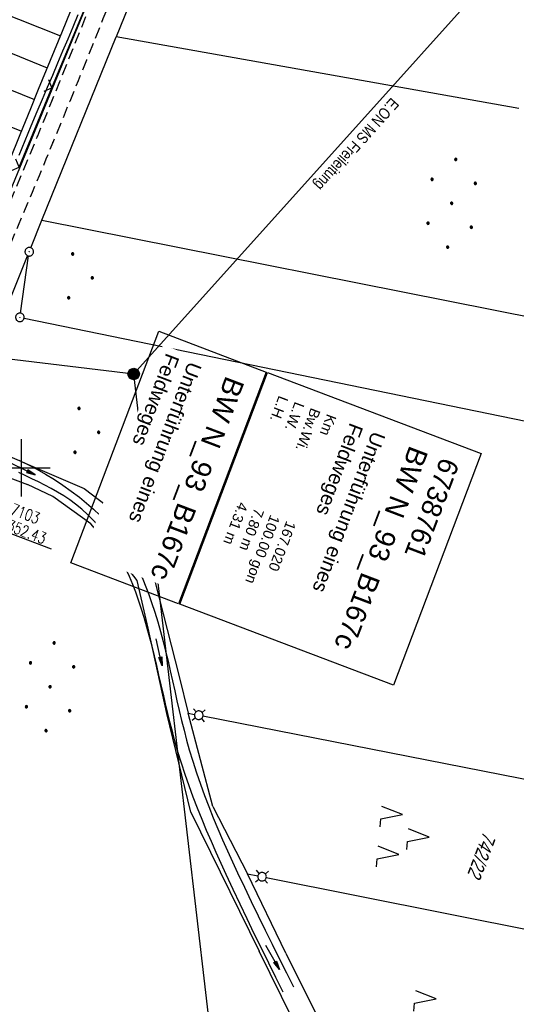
# Model space of a CAD drawing. Extents: x 508892 to 509489, y 458506 to 459473.
# Tile 36 of 62: x 509200 to 509287, y 458906 to 459078. Entities that reach past the tile are written whole.
import ezdxf

# ---------------------------------------------------------------- set-up
doc = ezdxf.new("R2010")
doc.units = 0
doc.header["$LTSCALE"] = 10
doc.header["$MEASUREMENT"] = 0
for name, pattern in [('AUSGEZOGEN', [0]), ('LT00', [0]), ('LT11', [0.3, 0.2, -0.1])]:
    doc.linetypes.add(name, pattern=pattern)
doc.layers.get('0').update_dxf_attribs({"linetype": 'LT00'})
for name, color, linetype in [('--EK_BW_TEXT_B', 20, 'LT00'), ('--EK_FBR', 1, 'LT00'), ('--EK_Schacht-Text', 5, 'LT00'), ('--EL_DFK_AB_L', 21, 'LT00'), ('--EL_DFK_AB_P', 7, 'LT00'), ('BW_TEXT_B', 20, 'AUSGEZOGEN'), ('DFK_AB_L', 21, 'LT00'), ('DFK_AB_P', 7, 'LT00'), ('DFK_FLUR_NR', 250, 'LT00'), ('DFK_GZPKT', 250, 'LT00'), ('DFK_KATASTER', 250, 'LT00'), ('DFK_NUTZUNG', 250, 'LT00'), ('PFEIL', 140, 'AUSGEZOGEN'), ('STROM_FREILTG', 80, 'STROMFREILEITUNG'), ('STROM_TEXT', 80, 'Continuous'), ('V111_BOSCHUNG', 250, 'LT00'), ('V111_FELDWEG', 250, 'LT11'), ('V111_GRABEN', 250, 'LT00'), ('V111_RASTER', 250, 'LT00'), ('V111_ZAUN', 40, 'LT00')]:
    doc.layers.add(name, color=color, linetype=linetype)
doc.styles.add('Beschrift', font='ARIAL.TTF')
doc.styles.add('schachtbeschriftung', font='romans.shx', dxfattribs={"width": 0.75, "height": 2})
doc.styles.get("Standard").update_dxf_attribs({"font": 'ARIAL.TTF'})
doc.styles.add('Strom', font='txt-alt.shx')
doc.styles.add('Versorgungsltg', font='ARIAL.TTF', dxfattribs={"width": 0.8, "height": 2})
doc.linetypes.add('STROMFREILEITUNG', pattern='A,12.7,-5.5,["xx",Strom,S=2.5,R=0,X=-2.6,Y=-0.85],-4.35', length=22.55)

# ---------------------------------------------------------------- blocks, each defined once
blk = doc.blocks.new('SYMB7030')
at = {"color": 0, "linetype": 'ByBlock'}
for p, q in [((-0.353695, 0.353695), (-0.697, 0.697)), ((0.353695, 0.353695), (0.697, 0.697)), ((-0.353695, -0.353695), (-0.697, -0.697)), ((0.353695, -0.353695), (0.697, -0.697))]:
    blk.add_line(p, q, dxfattribs=at)
for points in [[(-0.031408, 0.499213), (-0.093728, 0.49134), (-0.15457, 0.475719), (-0.212975, 0.452595), (-0.268021, 0.422333), (-0.31884, 0.385411), (-0.36463, 0.342411), (-0.40467, 0.29401), (-0.438329, 0.240973), (-0.465074, 0.184136), (-0.484486, 0.124395), (-0.496256, 0.062692), (-0.5002, 0)], [(-0.5002, 0), (-0.496256, -0.062692), (-0.484486, -0.124395), (-0.465074, -0.184136), (-0.438329, -0.240973), (-0.404671, -0.29401), (-0.36463, -0.342411), (-0.31884, -0.385411), (-0.268021, -0.422333), (-0.212975, -0.452595), (-0.15457, -0.475719), (-0.093728, -0.49134), (-0.031408, -0.499213), (0.031408, -0.499213), (0.093728, -0.49134), (0.15457, -0.475719), (0.212975, -0.452595), (0.268021, -0.422333), (0.31884, -0.385411), (0.36463, -0.342411), (0.404671, -0.29401), (0.438329, -0.240973), (0.465075, -0.184136), (0.484486, -0.124395), (0.496256, -0.062692), (0.500201, 0)], [(0.5002, 0), (0.496256, 0.062692), (0.484485, 0.124395), (0.465074, 0.184136), (0.438329, 0.240973), (0.40467, 0.29401), (0.36463, 0.34241), (0.31884, 0.385411), (0.268021, 0.422333), (0.212975, 0.452595), (0.15457, 0.475719), (0.093728, 0.49134), (0.031408, 0.499213), (-0.031408, 0.499213)]]:
    blk.add_lwpolyline(points, dxfattribs=at)
blk = doc.blocks.new('SYMB0003')
at = {"color": 0, "linetype": 'ByBlock'}
for p, q in [((-0.015712, 0), (0.010166, 0.012015)), ((0, -0.021257), (-0.015712, 0)), ((0.010166, 0.012015), (0, -0.021257))]:
    blk.add_line(p, q, dxfattribs=at)
for points in [[(-0.031395, 0.499013), (-0.093691, 0.491144), (-0.154509, 0.475528), (-0.21289, 0.452414), (-0.267913, 0.422164), (-0.318712, 0.385257), (-0.364484, 0.342274), (-0.404509, 0.293893), (-0.438154, 0.240877), (-0.464888, 0.184062), (-0.484292, 0.124345), (-0.496058, 0.062667), (-0.5, 0)], [(-0.5, 0), (-0.496058, -0.062667), (-0.484292, -0.124345), (-0.464888, -0.184062), (-0.438154, -0.240877), (-0.404509, -0.293893), (-0.364485, -0.342274), (-0.318712, -0.385257), (-0.267914, -0.422164), (-0.21289, -0.452414), (-0.154509, -0.475529), (-0.093691, -0.491144), (-0.031395, -0.499014), (0.031395, -0.499014)], [(0.5, 0), (0.496057, 0.062667), (0.484292, 0.124345), (0.464888, 0.184062), (0.438153, 0.240877), (0.404509, 0.293893), (0.364484, 0.342274), (0.318712, 0.385257), (0.267913, 0.422164), (0.21289, 0.452414), (0.154509, 0.475528), (0.093691, 0.491144), (0.031395, 0.499013), (-0.031395, 0.499013)], [(0.031395, -0.499014), (0.093691, -0.491144), (0.154509, -0.475529), (0.21289, -0.452414), (0.267914, -0.422164), (0.318712, -0.385257), (0.364485, -0.342274), (0.404509, -0.293893), (0.438154, -0.240877), (0.464889, -0.184062), (0.484292, -0.124345), (0.496058, -0.062667), (0.5, 0)]]:
    blk.add_lwpolyline(points, dxfattribs=at)
blk = doc.blocks.new('Ackerland7')
at = {"layer": 'DFK_NUTZUNG', "color": 0, "linetype": 'ByBlock'}
for p, q in [((-4, 3.93), (-4, 3.67)), ((-3.95, 3.63), (-3.95, 3.97)), ((-3.9, 3.99), (-3.9, 3.61)), ((-3.85, 3.6), (-3.85, 4)), ((-3.8, 3.99), (-3.8, 3.61)), ((-3.75, 3.63), (-3.75, 3.97)), ((-3.7, 3.93), (-3.7, 3.67)), ((-3.65, 3.8), (-3.65, 3.8)), ((3.7, 3.93), (3.7, 3.67)), ((3.75, 3.63), (3.75, 3.97)), ((3.8, 3.99), (3.8, 3.61)), ((3.85, 3.6), (3.85, 4)), ((3.9, 3.99), (3.9, 3.61)), ((3.95, 3.63), (3.95, 3.97)), ((4, 3.93), (4, 3.67)), ((4.05, 3.8), (4.05, 3.8)), ((-7.85, 0.13), (-7.85, -0.13)), ((-7.8, -0.17), (-7.8, 0.17)), ((-7.75, 0.19), (-7.75, -0.19)), ((-7.7, -0.2), (-7.7, 0.2)), ((-7.65, 0.19), (-7.65, -0.19)), ((-7.6, -0.17), (-7.6, 0.17)), ((-7.55, 0.13), (-7.55, -0.13)), ((-7.5, 0), (-7.5, 0)), ((-0.15, 0.13), (-0.15, -0.13)), ((-0.1, -0.17), (-0.1, 0.17)), ((-0.05, 0.19), (-0.05, -0.19)), ((0, -0.2), (0, 0.2)), ((0.05, 0.19), (0.05, -0.19)), ((0.1, -0.17), (0.1, 0.17)), ((0.15, 0.13), (0.15, -0.13)), ((0.2, 0), (0.2, 0)), ((7.55, 0.13), (7.55, -0.13)), ((7.6, -0.17), (7.6, 0.17)), ((7.65, 0.19), (7.65, -0.19)), ((7.7, -0.2), (7.7, 0.2)), ((7.75, 0.19), (7.75, -0.19)), ((7.8, -0.17), (7.8, 0.17)), ((7.85, 0.13), (7.85, -0.13)), ((7.9, 0), (7.9, 0)), ((-4, -3.67), (-4, -3.93)), ((-3.95, -3.97), (-3.95, -3.63)), ((-3.9, -3.61), (-3.9, -3.99)), ((-3.85, -4), (-3.85, -3.6)), ((-3.8, -3.61), (-3.8, -3.99)), ((-3.75, -3.97), (-3.75, -3.63)), ((-3.7, -3.67), (-3.7, -3.93)), ((-3.65, -3.8), (-3.65, -3.8)), ((3.7, -3.67), (3.7, -3.93)), ((3.75, -3.97), (3.75, -3.63)), ((3.8, -3.61), (3.8, -3.99)), ((3.85, -4), (3.85, -3.6)), ((3.9, -3.61), (3.9, -3.99)), ((3.95, -3.97), (3.95, -3.63)), ((4, -3.67), (4, -3.93)), ((4.05, -3.8), (4.05, -3.8))]:
    blk.add_line(p, q, dxfattribs=at)
for points in [[(-3.65, 3.8), (-3.67, 3.89), (-3.73, 3.96), (-3.81, 3.99), (-3.89, 3.99), (-3.97, 3.96), (-4.03, 3.89), (-4.05, 3.8), (-4.03, 3.71), (-3.97, 3.64), (-3.89, 3.6), (-3.81, 3.6), (-3.73, 3.64), (-3.67, 3.71), (-3.65, 3.8)], [(4.05, 3.8), (4.03, 3.89), (3.97, 3.96), (3.89, 3.99), (3.81, 3.99), (3.73, 3.96), (3.67, 3.89), (3.65, 3.8), (3.67, 3.71), (3.73, 3.64), (3.81, 3.61), (3.89, 3.61), (3.97, 3.64), (4.03, 3.71), (4.05, 3.8)], [(-7.5, 0), (-7.52, 0.09), (-7.58, 0.16), (-7.66, 0.19), (-7.74, 0.19), (-7.82, 0.16), (-7.88, 0.09), (-7.9, 0)], [(0.2, 0), (0.18, 0.09), (0.12, 0.16), (0.04, 0.19), (-0.04, 0.19), (-0.12, 0.16), (-0.18, 0.09), (-0.2, 0)], [(-0.2, 0), (-0.18, -0.09), (-0.12, -0.16), (-0.04, -0.19), (0.04, -0.19), (0.12, -0.16), (0.18, -0.09), (0.2, 0)], [(7.9, 0), (7.88, 0.09), (7.82, 0.16), (7.74, 0.19), (7.66, 0.19), (7.58, 0.16), (7.52, 0.09), (7.5, 0)], [(7.5, 0), (7.52, -0.09), (7.58, -0.16), (7.66, -0.19), (7.74, -0.19), (7.82, -0.16), (7.88, -0.09), (7.9, 0)], [(-7.9, 0), (-7.88, -0.09), (-7.82, -0.16), (-7.74, -0.19), (-7.66, -0.19), (-7.58, -0.16), (-7.52, -0.09), (-7.5, 0)], [(-3.65, -3.8), (-3.67, -3.71), (-3.73, -3.64), (-3.81, -3.61), (-3.89, -3.61), (-3.97, -3.64), (-4.03, -3.71), (-4.05, -3.8), (-4.03, -3.89), (-3.97, -3.96), (-3.89, -3.99), (-3.81, -3.99), (-3.73, -3.96), (-3.67, -3.89), (-3.65, -3.8)], [(4.05, -3.8), (4.03, -3.71), (3.97, -3.64), (3.89, -3.61), (3.81, -3.61), (3.73, -3.64), (3.67, -3.71), (3.65, -3.8), (3.67, -3.89), (3.73, -3.96), (3.81, -3.99), (3.89, -3.99), (3.97, -3.96), (4.03, -3.89), (4.05, -3.8)]]:
    blk.add_lwpolyline(points, dxfattribs=at)
blk = doc.blocks.new('Ackerland3')
at = {"layer": 'DFK_NUTZUNG', "color": 0, "linetype": 'ByBlock'}
for p, q in [((-0.15, 2.66), (-0.15, 2.4)), ((-0.1, 2.36), (-0.1, 2.7)), ((-0.05, 2.72), (-0.05, 2.34)), ((0, 2.33), (0, 2.73)), ((0.05, 2.72), (0.05, 2.34)), ((0.1, 2.36), (0.1, 2.7)), ((0.15, 2.66), (0.15, 2.4)), ((0.2, 2.53), (0.2, 2.53)), ((-4, -1.14), (-4, -1.4)), ((-3.95, -1.44), (-3.95, -1.1)), ((-3.9, -1.07), (-3.9, -1.46)), ((-3.85, -1.46), (-3.85, -1.07)), ((-3.8, -1.07), (-3.8, -1.46)), ((-3.75, -1.44), (-3.75, -1.1)), ((-3.7, -1.14), (-3.7, -1.4)), ((-3.65, -1.27), (-3.65, -1.26)), ((3.7, -1.14), (3.7, -1.4)), ((3.75, -1.44), (3.75, -1.1)), ((3.8, -1.07), (3.8, -1.46)), ((3.85, -1.46), (3.85, -1.07)), ((3.9, -1.07), (3.9, -1.46)), ((3.95, -1.44), (3.95, -1.1)), ((4, -1.14), (4, -1.4)), ((4.05, -1.27), (4.05, -1.26))]:
    blk.add_line(p, q, dxfattribs=at)
for points in [[(0.2, 2.53), (0.18, 2.62), (0.12, 2.69), (0.04, 2.73), (-0.04, 2.73), (-0.12, 2.69), (-0.18, 2.62), (-0.2, 2.53), (-0.18, 2.45), (-0.12, 2.38), (-0.04, 2.34), (0.04, 2.34), (0.12, 2.38), (0.18, 2.45), (0.2, 2.53)], [(-3.65, -1.27), (-3.67, -1.18), (-3.73, -1.11), (-3.81, -1.07), (-3.89, -1.07), (-3.97, -1.11), (-4.03, -1.18), (-4.05, -1.27)], [(-4.05, -1.27), (-4.03, -1.35), (-3.97, -1.42), (-3.89, -1.46), (-3.81, -1.46), (-3.73, -1.42), (-3.67, -1.35), (-3.65, -1.27)], [(4.05, -1.27), (4.03, -1.18), (3.97, -1.11), (3.89, -1.07), (3.81, -1.07), (3.73, -1.11), (3.67, -1.18), (3.65, -1.27)], [(3.65, -1.27), (3.67, -1.35), (3.73, -1.42), (3.81, -1.46), (3.89, -1.46), (3.97, -1.42), (4.03, -1.35), (4.05, -1.27)]]:
    blk.add_lwpolyline(points, dxfattribs=at)
blk = doc.blocks.new('SYMB7221')
at = {"color": 0, "linetype": 'ByBlock'}
for p, q in [((0, 0.435), (-0.11, 0.065)), ((0.11, 0.065), (0, 0.435)), ((0.25, 0.065), (0.11, 0.065)), ((-0.35, -0.065), (-0.46, -0.435)), ((0.35, -0.065), (0.24, -0.435))]:
    blk.add_line(p, q, dxfattribs=at)
for points in [[(-0.1, -0.435), (-0.24, -0.435), (-0.35, -0.065)], [(0.6, -0.435), (0.46, -0.435), (0.35, -0.065)]]:
    blk.add_lwpolyline(points, dxfattribs=at)
blk = doc.blocks.new('Pfreil3')
at = {"layer": 'PFEIL'}
blk.add_hatch(color=256, dxfattribs=at).paths.add_polyline_path([(-1.55, 0.27), (-1.55, -0.27), (0, 0)])
for p, q in [((-1.55, 0), (-4.83, 0)), ((-1.55, -0.27), (-1.55, 0.27)), ((-1.55, 0.27), (0, 0)), ((0, 0), (-1.55, -0.27))]:
    blk.add_line(p, q, dxfattribs=at)
blk = doc.blocks.new('SYMB0011')
at = {"color": 0, "linetype": 'ByBlock'}
for p, q in [((0.5, 0), (-0.5, 0)), ((0, 0.5), (0, -0.5))]:
    blk.add_line(p, q, dxfattribs=at)
blk = doc.blocks.new('SYMB0024')
at = {"color": 0, "linetype": 'ByBlock'}
for p, q in [((-0.5, 0.5), (0, 0)), ((0, 0), (0.5, 0.5))]:
    blk.add_line(p, q, dxfattribs=at)

msp = doc.modelspace()

# ---------------------------------------------------------------- hatches: boundary and pattern name
at = {"layer": 'STROM_TEXT'}
h = msp.add_hatch(color=256, dxfattribs=at)
edge = h.paths.add_edge_path()
edge.add_arc((509219.61, 459016.4), 1, 0, 360)

# ---------------------------------------------------------------- linework, layer by layer
at = {"layer": '--EK_FBR', "linetype": 'LT11', "flags": 128}
for points in [[(509289.63, 459266.62), (509289.85, 459266.07), (509290, 459265.49), (509290.07, 459264.91), (509290.07, 459264.31), (509289.99, 459263.73), (509289.83, 459263.15), (509289.08, 459261.01), (509288.29, 459258.89), (509287.48, 459256.77), (509286.64, 459254.66), (509285.77, 459252.56), (509284.88, 459250.47), (509283.98, 459248.39), (509283.06, 459246.32), (509282.12, 459244.25), (509280.97, 459241.74), (509279.8, 459239.25), (509278.63, 459236.75), (509277.45, 459234.26), (509276.27, 459231.77), (509275.08, 459229.28), (509273.9, 459226.79), (509271.39, 459221.46), (509268.9, 459216.11), (509266.44, 459210.75), (509264.01, 459205.38), (509262.85, 459202.79), (509261.69, 459200.2), (509260.54, 459197.61), (509259.38, 459195.02), (509258.23, 459192.43), (509257.56, 459190.93), (509256.89, 459189.42), (509256.23, 459187.92), (509255.58, 459186.4), (509254.95, 459184.88), (509254.42, 459183.55), (509253.9, 459182.21), (509253.38, 459180.86), (509252.87, 459179.52), (509252.37, 459178.17), (509251.85, 459176.82), (509251.33, 459175.48), (509250.57, 459173.61), (509249.8, 459171.75), (509249, 459169.89), (509248.19, 459168.04), (509247.37, 459166.19), (509246.55, 459164.35), (509245.73, 459162.5), (509244.91, 459160.66), (509244.1, 459158.81), (509243.15, 459156.62), (509242.23, 459154.43), (509241.31, 459152.23), (509240.4, 459150.03), (509239.49, 459147.83), (509238.59, 459145.62), (509236.52, 459140.58), (509234.44, 459135.55), (509232.37, 459130.51), (509230.29, 459125.47), (509228.21, 459120.44), (509226.13, 459115.4), (509224.05, 459110.37), (509221.97, 459105.33), (509219.91, 459100.29), (509217.59, 459094.63), (509215.29, 459088.98), (509213, 459083.31), (509211.72, 459080.14), (509210.45, 459076.98), (509209.18, 459073.81), (509207.9, 459070.64), (509206.63, 459067.47), (509205.34, 459064.31), (509204.06, 459061.14), (509202.76, 459057.98), (509201.42, 459054.74), (509200.07, 459051.49), (509198.72, 459048.25), (509197.36, 459045.01), (509196.01, 459041.77), (509194.65, 459038.53), (509193.3, 459035.29), (509191.95, 459032.04), (509190.64, 459028.85), (509189.33, 459025.66), (509188.02, 459022.46), (509186.72, 459019.26), (509185.42, 459016.06), (509184.22, 459012.8), (509182.93, 459009.57), (509181.56, 459006.37), (509180.11, 459003.21), (509179.63, 459002.56), (509179.15, 459001.93), (509178.65, 459001.31), (509178.13, 459000.71), (509177.57, 459000.14), (509176.98, 458999.62), (509176.54, 458999.28), (509176.08, 458998.98), (509175.59, 458998.72), (509175.09, 458998.52)], [(509295.72, 459263.5), (509295.16, 459262.92), (509294.67, 459262.29), (509294.23, 459261.61), (509293.87, 459260.89), (509292.4, 459257.91), (509290.92, 459254.93), (509289.45, 459251.94), (509287.99, 459248.96), (509286.53, 459245.97), (509285.08, 459242.98), (509283.69, 459240.08), (509282.31, 459237.18), (509280.94, 459234.29), (509279.57, 459231.38), (509278.2, 459228.48), (509276.82, 459225.58), (509275.39, 459222.59), (509273.97, 459219.6), (509272.53, 459216.62), (509271.1, 459213.63), (509269.67, 459210.64), (509268.23, 459207.65), (509266.81, 459204.66), (509265.92, 459202.8), (509265.04, 459200.93), (509264.17, 459199.06), (509263.3, 459197.19), (509262.45, 459195.31), (509261.62, 459193.42), (509260.8, 459191.53), (509260.03, 459189.7), (509259.28, 459187.87), (509258.55, 459186.03), (509257.82, 459184.19), (509257.06, 459182.23), (509256.3, 459180.27), (509255.54, 459178.3), (509254.78, 459176.34), (509254.01, 459174.39), (509253.02, 459171.93), (509252.01, 459169.47), (509250.98, 459167.02), (509249.94, 459164.58), (509248.89, 459162.14), (509247.83, 459159.71), (509246.76, 459157.28), (509245.65, 459154.79), (509244.55, 459152.31), (509243.44, 459149.82), (509242.34, 459147.34), (509241.25, 459144.85), (509239.6, 459141.07), (509237.98, 459137.28), (509236.37, 459133.48), (509234.78, 459129.68), (509233.2, 459125.87), (509231.64, 459122.05), (509230.09, 459118.23), (509228.54, 459114.4), (509227.01, 459110.58), (509225.48, 459106.75), (509223.95, 459102.92), (509222.42, 459099.08), (509220.74, 459094.84), (509219.05, 459090.59), (509217.36, 459086.35), (509215.67, 459082.11), (509214.23, 459078.49), (509212.79, 459074.88), (509211.34, 459071.27), (509209.88, 459067.66), (509208.42, 459064.06), (509206.95, 459060.46), (509205.47, 459056.86), (509204.26, 459053.96), (509203.05, 459051.05), (509201.83, 459048.15), (509200.61, 459045.26), (509199.39, 459042.36), (509198.17, 459039.46), (509196.96, 459036.56), (509195.75, 459033.65), (509194.55, 459030.74), (509193.23, 459027.53), (509191.92, 459024.3), (509190.62, 459021.08), (509189.32, 459017.85), (509188.02, 459014.62), (509183.42, 459002.15), (509183.31, 459001.14), (509183.21, 459000.14), (509183.12, 458999.13), (509183.06, 458998.12), (509183.03, 458997.11), (509183.04, 458996.11), (509183.1, 458994.94), (509183.23, 458993.77), (509183.41, 458992.6), (509183.64, 458991.45), (509183.93, 458990.31), (509184.26, 458989.18), (509184.59, 458988.18), (509184.95, 458987.19), (509185.34, 458986.21), (509185.73, 458985.24), (509186.14, 458984.26), (509186.55, 458983.29), (509186.95, 458982.31), (509187.39, 458981.21), (509187.81, 458980.09), (509188.21, 458978.97), (509188.58, 458977.84), (509188.91, 458976.7), (509189.2, 458975.55), (509189.44, 458974.39), (509189.63, 458973.22), (509189.78, 458971.8), (509189.85, 458970.37), (509189.84, 458968.94), (509189.75, 458967.51), (509189.59, 458966.08), (509189.35, 458964.66), (509189.03, 458963.26), (509188.64, 458961.88), (509188.14, 458960.39), (509187.55, 458958.93), (509186.89, 458957.51), (509186.17, 458956.12), (509185.38, 458954.76), (509184.53, 458953.44), (509183.64, 458952.16), (509182.69, 458950.9), (509181.73, 458949.71), (509180.73, 458948.54), (509179.7, 458947.4), (509178.64, 458946.29), (509177.57, 458945.19), (509176.47, 458944.11), (509175.37, 458943.04), (509174.25, 458941.98), (509173.13, 458940.92), (509172, 458939.86), (509170.71, 458938.63), (509169.42, 458937.38), (509168.14, 458936.13), (509166.88, 458934.86), (509165.63, 458933.57), (509164.42, 458932.27), (509163.23, 458930.94), (509162.07, 458929.58), (509160.95, 458928.2), (509159.87, 458926.79), (509158.78, 458925.27), (509157.73, 458923.71), (509156.73, 458922.13), (509155.77, 458920.52), (509154.84, 458918.88), (509153.95, 458917.22), (509153.09, 458915.55), (509152.26, 458913.86), (509151.45, 458912.16), (509150.39, 458909.83), (509149.36, 458907.48), (509148.37, 458905.12), (509147.41, 458902.74), (509146.49, 458900.36), (509145.59, 458897.97), (509144.71, 458895.56), (509143.86, 458893.15), (509143, 458890.67), (509142.16, 458888.17), (509141.34, 458885.68), (509140.53, 458883.18), (509139.72, 458880.67), (509138.92, 458878.17), (509138.13, 458875.66), (509137.34, 458873.15), (509136.54, 458870.64), (509135.76, 458868.18), (509134.97, 458865.72), (509134.18, 458863.26), (509133.4, 458860.8), (509132.61, 458858.34), (509131.84, 458855.88), (509131.07, 458853.42), (509130.32, 458850.95), (509129.58, 458848.48), (509128.83, 458845.91), (509128.09, 458843.35), (509127.37, 458840.78), (509126.66, 458838.21), (509125.95, 458835.63), (509125.24, 458833.06), (509124.54, 458830.48), (509123.83, 458827.91), (509123.12, 458825.34), (509122.4, 458822.77), (509121.66, 458820.2), (509120.92, 458817.64), (509120.17, 458815.09), (509119.41, 458812.54), (509118.65, 458810), (509117.89, 458807.45), (509117.12, 458804.9), (509116.36, 458802.35), (509115.61, 458799.8), (509114.87, 458797.25), (509114.03, 458794.32), (509113.21, 458791.38), (509112.4, 458788.44), (509111.59, 458785.49), (509110.8, 458782.55), (509110.01, 458779.6), (509109.21, 458776.65), (509108.42, 458773.7), (509107.52, 458770.38), (509106.61, 458767.05), (509105.71, 458763.72), (509104.8, 458760.39), (509103.89, 458757.07), (509103, 458753.74), (509102.1, 458750.41), (509101.22, 458747.07), (509100.35, 458743.74), (509099.4, 458740.06), (509098.47, 458736.38), (509097.54, 458732.69), (509096.63, 458729), (509095.73, 458725.31), (509094.83, 458721.62), (509093.11, 458714.46), (509091.4, 458707.3), (509089.7, 458700.14), (509088.03, 458692.97), (509087.31, 458689.87), (509086.6, 458686.77), (509085.9, 458683.66), (509085.21, 458680.56), (509084.52, 458677.45), (509083.86, 458674.34), (509083.21, 458671.22), (509082.57, 458668.1), (509081.96, 458664.97), (509081.36, 458661.84), (509080.78, 458658.7), (509080.2, 458655.56), (509079.64, 458652.42), (509079.09, 458649.27), (509078.54, 458646.13), (509077.31, 458639.07), (509076.48, 458634.27), (509075.45, 458628.34), (509074.42, 458622.4), (509073.4, 458616.47), (509072.38, 458610.54), (509071.35, 458604.61), (509070.32, 458598.68), (509069.29, 458592.75), (509068.9, 458590.49), (509068.51, 458588.23), (509068.12, 458585.98), (509067.74, 458583.72), (509067.38, 458581.46), (509067.02, 458579.2), (509066.69, 458576.93), (509066.37, 458574.67), (509066.11, 458572.7), (509065.86, 458570.74), (509065.63, 458568.77), (509065.4, 458566.8), (509065.18, 458564.84), (509064.95, 458562.87), (509064.71, 458560.79), (509064.46, 458558.71), (509064.2, 458556.64), (509063.91, 458554.42), (509063.6, 458552.2), (509063.28, 458549.98), (509062.96, 458547.76), (509062.63, 458545.55), (509062.31, 458543.33), (509062.3, 458543.31)]]:
    msp.add_lwpolyline(points, dxfattribs=at)
at = {"layer": '--EK_Schacht-Text', "flags": 128}
msp.add_lwpolyline([(509188.22, 458997.58), (509194.36, 458989.91), (509205.19, 458985.82)], dxfattribs=at)
at = {"layer": '--EL_DFK_AB_L'}
for p, q in [((509181.47, 459008.26), (509255.59, 459188.12)), ((509196.82, 459026.59), (509201.06, 459037.07)), ((509199.81, 459027.04), (509201.23, 459037.03))]:
    msp.add_line(p, q, dxfattribs=at)
at = {"layer": 'DFK_AB_L'}
for p, q in [((509181.47, 459008.26), (509255.59, 459188.12)), ((509196.82, 459026.59), (509201.06, 459037.07)), ((509199.81, 459027.04), (509201.23, 459037.03))]:
    msp.add_line(p, q, dxfattribs=at)
at = {"layer": 'DFK_KATASTER'}
for p, q in [((509229.27, 459106.85), (509216.53, 459075.33)), ((509203.57, 459043.29), (509216.53, 459075.33)), ((509286.99, 459062.81), (509216.53, 459075.33)), ((509201.62, 459038.46), (509203.57, 459043.29)), ((509203.57, 459043.29), (509353.3, 459013.6)), ((509200.43, 459026.15), (509346.69, 458996.17)), ((509199.91, 459001.1), (509197.01, 459002.34)), ((509187.49, 459002.21), (509201.05, 458997.06)), ((509199.91, 459001.1), (509210.92, 458996.35)), ((509205.44, 458994.96), (509201.05, 458997.06)), ((509210.92, 458996.35), (509218.55, 458990.6)), ((509212.14, 458990.17), (509205.44, 458994.96)), ((509218.55, 458990.6), (509223.38, 458979.94)), ((509218.07, 458983.07), (509212.14, 458990.17)), ((509220.24, 458980.31), (509218.07, 458983.07)), ((509222.12, 458971.95), (509220.24, 458980.31)), ((509223.38, 458979.94), (509227.59, 458963.51)), ((509225.4, 458957.05), (509222.12, 458971.95)), ((509227.59, 458963.51), (509229.12, 458957.09)), ((509229.61, 458939.77), (509225.4, 458957.05)), ((509229.12, 458957.09), (509230.25, 458956.88)), ((509233.43, 458940.78), (509229.12, 458957.09)), ((509231.73, 458956.6), (509324.77, 458938.36)), ((509233.43, 458940.78), (509239.51, 458929.01)), ((509229.61, 458939.77), (509241.53, 458915.5)), ((509246.23, 458915.16), (509239.51, 458929.01)), ((509239.51, 458929.01), (509241.32, 458928.65)), ((509242.8, 458928.35), (509315.49, 458913.88)), ((509247.37, 458903.67), (509241.53, 458915.5)), ((509246.23, 458915.16), (509252.88, 458901.82))]:
    msp.add_line(p, q, dxfattribs=at)
at = {"layer": 'STROM_FREILTG', "ltscale": 0.05, "flags": 128}
for points in [[(509219.61, 459016.4), (509319.76, 459127.7), (509383.53, 459199.91), (509430.12, 459216.24)], [(509054.61, 459035.35), (509099.55, 459030.88), (509219.61, 459016.4)], [(509250.03, 458741.19), (509238.5, 458854.19), (509219.61, 459016.4)]]:
    msp.add_lwpolyline(points, dxfattribs=at)
at = {"layer": 'STROM_TEXT'}
msp.add_circle((509219.61, 459016.4), 1, dxfattribs=at)
at = {"layer": 'V111_BOSCHUNG'}
for p, q in [((509194.31, 459080.49), (509206.78, 459075.51)), ((509192.09, 459074.93), (509204.5, 459069.94)), ((509189.84, 459069.37), (509202.24, 459064.39)), ((509187.59, 459063.81), (509199.98, 459058.83))]:
    msp.add_line(p, q, dxfattribs=at)
at = {"layer": 'V111_FELDWEG', "flags": 128}
for points in [[(509289.63, 459266.62), (509289.85, 459266.07), (509290, 459265.49), (509290.07, 459264.91), (509290.07, 459264.31), (509289.99, 459263.73), (509289.83, 459263.15), (509289.08, 459261.01), (509288.29, 459258.89), (509287.48, 459256.77), (509286.64, 459254.66), (509285.77, 459252.56), (509284.88, 459250.47), (509283.98, 459248.39), (509283.06, 459246.32), (509282.12, 459244.25), (509280.97, 459241.74), (509279.8, 459239.25), (509278.63, 459236.75), (509277.45, 459234.26), (509276.27, 459231.77), (509275.08, 459229.28), (509273.9, 459226.79), (509271.39, 459221.46), (509268.9, 459216.11), (509266.44, 459210.75), (509264.01, 459205.38), (509262.85, 459202.79), (509261.69, 459200.2), (509260.54, 459197.61), (509259.38, 459195.02), (509258.23, 459192.43), (509257.56, 459190.93), (509256.89, 459189.42), (509256.23, 459187.92), (509255.58, 459186.4), (509254.95, 459184.88), (509254.42, 459183.55), (509253.9, 459182.21), (509253.38, 459180.86), (509252.87, 459179.52), (509252.37, 459178.17), (509251.85, 459176.82), (509251.33, 459175.48), (509250.57, 459173.61), (509249.8, 459171.75), (509249, 459169.89), (509248.19, 459168.04), (509247.37, 459166.19), (509246.55, 459164.35), (509245.73, 459162.5), (509244.91, 459160.66), (509244.1, 459158.81), (509243.15, 459156.62), (509242.23, 459154.43), (509241.31, 459152.23), (509240.4, 459150.03), (509239.49, 459147.83), (509238.59, 459145.62), (509236.52, 459140.58), (509234.44, 459135.55), (509232.37, 459130.51), (509230.29, 459125.47), (509228.21, 459120.44), (509226.13, 459115.4), (509224.05, 459110.37), (509221.97, 459105.33), (509219.91, 459100.29), (509217.59, 459094.63), (509215.29, 459088.98), (509213, 459083.31), (509211.72, 459080.14), (509210.45, 459076.98), (509209.18, 459073.81), (509207.9, 459070.64), (509206.63, 459067.47), (509205.34, 459064.31), (509204.06, 459061.14), (509202.76, 459057.98), (509201.42, 459054.74), (509200.07, 459051.49), (509198.72, 459048.25), (509197.36, 459045.01), (509196.01, 459041.77), (509194.65, 459038.53), (509193.3, 459035.29), (509191.95, 459032.04), (509190.64, 459028.85), (509189.33, 459025.66), (509188.02, 459022.46), (509186.72, 459019.26), (509185.42, 459016.06), (509184.22, 459012.8), (509182.93, 459009.57), (509181.56, 459006.37), (509180.11, 459003.21), (509179.63, 459002.56), (509179.15, 459001.93), (509178.65, 459001.31), (509178.13, 459000.71), (509177.57, 459000.14), (509176.98, 458999.62), (509176.54, 458999.28), (509176.08, 458998.98), (509175.59, 458998.72), (509175.09, 458998.52)], [(509295.72, 459263.5), (509295.16, 459262.92), (509294.67, 459262.29), (509294.23, 459261.61), (509293.87, 459260.89), (509292.4, 459257.91), (509290.92, 459254.93), (509289.45, 459251.94), (509287.99, 459248.96), (509286.53, 459245.97), (509285.08, 459242.98), (509283.69, 459240.08), (509282.31, 459237.18), (509280.94, 459234.29), (509279.57, 459231.38), (509278.2, 459228.48), (509276.82, 459225.58), (509275.39, 459222.59), (509273.97, 459219.6), (509272.53, 459216.62), (509271.1, 459213.63), (509269.67, 459210.64), (509268.23, 459207.65), (509266.81, 459204.66), (509265.92, 459202.8), (509265.04, 459200.93), (509264.17, 459199.06), (509263.3, 459197.19), (509262.45, 459195.31), (509261.62, 459193.42), (509260.8, 459191.53), (509260.03, 459189.7), (509259.28, 459187.87), (509258.55, 459186.03), (509257.82, 459184.19), (509257.06, 459182.23), (509256.3, 459180.27), (509255.54, 459178.3), (509254.78, 459176.34), (509254.01, 459174.39), (509253.02, 459171.93), (509252.01, 459169.47), (509250.98, 459167.02), (509249.94, 459164.58), (509248.89, 459162.14), (509247.83, 459159.71), (509246.76, 459157.28), (509245.65, 459154.79), (509244.55, 459152.31), (509243.44, 459149.82), (509242.34, 459147.34), (509241.25, 459144.85), (509239.6, 459141.07), (509237.98, 459137.28), (509236.37, 459133.48), (509234.78, 459129.68), (509233.2, 459125.87), (509231.64, 459122.05), (509230.09, 459118.23), (509228.54, 459114.4), (509227.01, 459110.58), (509225.48, 459106.75), (509223.95, 459102.92), (509222.42, 459099.08), (509220.74, 459094.84), (509219.05, 459090.59), (509217.36, 459086.35), (509215.67, 459082.11), (509214.23, 459078.49), (509212.79, 459074.88), (509211.34, 459071.27), (509209.88, 459067.66), (509208.42, 459064.06), (509206.95, 459060.46), (509205.47, 459056.86), (509204.26, 459053.96), (509203.05, 459051.05), (509201.83, 459048.15), (509200.61, 459045.26), (509199.39, 459042.36), (509198.17, 459039.46), (509196.96, 459036.56), (509195.75, 459033.65), (509194.55, 459030.74), (509193.23, 459027.53), (509191.92, 459024.3), (509190.62, 459021.08), (509189.32, 459017.85), (509188.02, 459014.62), (509183.42, 459002.15), (509183.31, 459001.14), (509183.21, 459000.14), (509183.12, 458999.13), (509183.06, 458998.12), (509183.03, 458997.11), (509183.04, 458996.11), (509183.1, 458994.94), (509183.23, 458993.77), (509183.41, 458992.6), (509183.64, 458991.45), (509183.93, 458990.31), (509184.26, 458989.18), (509184.59, 458988.18), (509184.95, 458987.19), (509185.34, 458986.21), (509185.73, 458985.24), (509186.14, 458984.26), (509186.55, 458983.29), (509186.95, 458982.31), (509187.39, 458981.21), (509187.81, 458980.09), (509188.21, 458978.97), (509188.58, 458977.84), (509188.91, 458976.7), (509189.2, 458975.55), (509189.44, 458974.39), (509189.63, 458973.22), (509189.78, 458971.8), (509189.85, 458970.37), (509189.84, 458968.94), (509189.75, 458967.51), (509189.59, 458966.08), (509189.35, 458964.66), (509189.03, 458963.26), (509188.64, 458961.88), (509188.14, 458960.39), (509187.55, 458958.93), (509186.89, 458957.51), (509186.17, 458956.12), (509185.38, 458954.76), (509184.53, 458953.44), (509183.64, 458952.16), (509182.69, 458950.9), (509181.73, 458949.71), (509180.73, 458948.54), (509179.7, 458947.4), (509178.64, 458946.29), (509177.57, 458945.19), (509176.47, 458944.11), (509175.37, 458943.04), (509174.25, 458941.98), (509173.13, 458940.92), (509172, 458939.86), (509170.71, 458938.63), (509169.42, 458937.38), (509168.14, 458936.13), (509166.88, 458934.86), (509165.63, 458933.57), (509164.42, 458932.27), (509163.23, 458930.94), (509162.07, 458929.58), (509160.95, 458928.2), (509159.87, 458926.79), (509158.78, 458925.27), (509157.73, 458923.71), (509156.73, 458922.13), (509155.77, 458920.52), (509154.84, 458918.88), (509153.95, 458917.22), (509153.09, 458915.55), (509152.26, 458913.86), (509151.45, 458912.16), (509150.39, 458909.83), (509149.36, 458907.48), (509148.37, 458905.12), (509147.41, 458902.74), (509146.49, 458900.36), (509145.59, 458897.97), (509144.71, 458895.56), (509143.86, 458893.15), (509143, 458890.67), (509142.16, 458888.17), (509141.34, 458885.68), (509140.53, 458883.18), (509139.72, 458880.67), (509138.92, 458878.17), (509138.13, 458875.66), (509137.34, 458873.15), (509136.54, 458870.64), (509135.76, 458868.18), (509134.97, 458865.72), (509134.18, 458863.26), (509133.4, 458860.8), (509132.61, 458858.34), (509131.84, 458855.88), (509131.07, 458853.42), (509130.32, 458850.95), (509129.58, 458848.48), (509128.83, 458845.91), (509128.09, 458843.35), (509127.37, 458840.78), (509126.66, 458838.21), (509125.95, 458835.63), (509125.24, 458833.06), (509124.54, 458830.48), (509123.83, 458827.91), (509123.12, 458825.34), (509122.4, 458822.77), (509121.66, 458820.2), (509120.92, 458817.64), (509120.17, 458815.09), (509119.41, 458812.54), (509118.65, 458810), (509117.89, 458807.45), (509117.12, 458804.9), (509116.36, 458802.35), (509115.61, 458799.8), (509114.87, 458797.25), (509114.03, 458794.32), (509113.21, 458791.38), (509112.4, 458788.44), (509111.59, 458785.49), (509110.8, 458782.55), (509110.01, 458779.6), (509109.21, 458776.65), (509108.42, 458773.7), (509107.52, 458770.38), (509106.61, 458767.05), (509105.71, 458763.72), (509104.8, 458760.39), (509103.89, 458757.07), (509103, 458753.74), (509102.1, 458750.41), (509101.22, 458747.07), (509100.35, 458743.74), (509099.4, 458740.06), (509098.47, 458736.38), (509097.54, 458732.69), (509096.63, 458729), (509095.73, 458725.31), (509094.83, 458721.62), (509093.11, 458714.46), (509091.4, 458707.3), (509089.7, 458700.14), (509088.03, 458692.97), (509087.31, 458689.87), (509086.6, 458686.77), (509085.9, 458683.66), (509085.21, 458680.56), (509084.52, 458677.45), (509083.86, 458674.34), (509083.21, 458671.22), (509082.57, 458668.1), (509081.96, 458664.97), (509081.36, 458661.84), (509080.78, 458658.7), (509080.2, 458655.56), (509079.64, 458652.42), (509079.09, 458649.27), (509078.54, 458646.13), (509077.5, 458640.2), (509076.48, 458634.27), (509075.45, 458628.34), (509074.42, 458622.4), (509073.4, 458616.47), (509072.38, 458610.54), (509071.35, 458604.61), (509070.32, 458598.68), (509069.29, 458592.75), (509068.9, 458590.49), (509068.51, 458588.23), (509068.12, 458585.98), (509067.74, 458583.72), (509067.38, 458581.46), (509067.02, 458579.2), (509066.69, 458576.93), (509066.37, 458574.67), (509066.11, 458572.7), (509065.86, 458570.74), (509065.63, 458568.77), (509065.4, 458566.8), (509065.18, 458564.84), (509064.95, 458562.87), (509064.71, 458560.79), (509064.46, 458558.71), (509064.2, 458556.64), (509063.91, 458554.42), (509063.6, 458552.2), (509063.28, 458549.98), (509062.96, 458547.76), (509062.63, 458545.55), (509062.31, 458543.33), (509062.3, 458543.31)]]:
    msp.add_lwpolyline(points, dxfattribs=at)
at = {"layer": 'V111_GRABEN'}
for points in [[(509197.92, 459053.76), (509199.76, 459058.29), (509201.6, 459062.82), (509202.98, 459066.21), (509204.36, 459069.6), (509205.74, 459072.98), (509207.13, 459076.36), (509208.53, 459079.75)], [(509199.58, 459054.63), (509200.63, 459057.2), (509201.68, 459059.76), (509202.75, 459062.32), (509203.64, 459064.44), (509204.54, 459066.55), (509205.44, 459068.67), (509206.34, 459070.78), (509207.24, 459072.89), (509208.14, 459075.01), (509209.03, 459077.12), (509209.91, 459079.25)], [(509199.49, 459001.31), (509201.08, 459000.55), (509202.66, 458999.74), (509204.21, 458998.86), (509205.74, 458997.94), (509207.24, 458996.96), (509208.7, 458995.92), (509210.13, 458994.84), (509211.36, 458993.83), (509212.55, 458992.78), (509213.69, 458991.69), (509214.79, 458990.55), (509215.84, 458989.37), (509216.82, 458988.15), (509217.75, 458986.88), (509218.54, 458985.67), (509219.27, 458984.43), (509219.96, 458983.16), (509220.6, 458981.86), (509221.19, 458980.53), (509221.75, 458979.19), (509222.27, 458977.83), (509222.75, 458976.46), (509223.31, 458974.77), (509223.83, 458973.07), (509224.31, 458971.36), (509224.77, 458969.64), (509225.2, 458967.92), (509225.61, 458966.2), (509226.01, 458964.47), (509226.4, 458962.74), (509226.79, 458961.01), (509227.18, 458959.28), (509227.57, 458957.55), (509227.98, 458955.82), (509228.41, 458954.11), (509228.85, 458952.39), (509229.33, 458950.69), (509229.93, 458948.68), (509230.58, 458946.68), (509231.27, 458944.7), (509231.99, 458942.72), (509232.74, 458940.76), (509233.53, 458938.81), (509234.34, 458936.86), (509235.17, 458934.93), (509236.03, 458933), (509236.9, 458931.08), (509237.78, 458929.17), (509238.97, 458926.65), (509240.17, 458924.15), (509241.38, 458921.65), (509242.6, 458919.16), (509243.83, 458916.68), (509245.07, 458914.2), (509246.32, 458911.72), (509247.56, 458909.25)], [(509245.75, 458908.29), (509244.48, 458910.85), (509243.22, 458913.41), (509241.95, 458915.98), (509240.7, 458918.54), (509239.45, 458921.12), (509238.21, 458923.7), (509236.99, 458926.29), (509235.78, 458928.88), (509234.91, 458930.79), (509234.04, 458932.71), (509233.19, 458934.64), (509232.37, 458936.57), (509231.56, 458938.51), (509230.78, 458940.46), (509230.02, 458942.42), (509229.3, 458944.39), (509228.61, 458946.36), (509227.96, 458948.36), (509227.35, 458950.36), (509226.87, 458952.02), (509226.43, 458953.68), (509226, 458955.35), (509225.59, 458957.03), (509225.19, 458958.71), (509224.8, 458960.39), (509224.42, 458962.07), (509224.03, 458963.76), (509223.64, 458965.44), (509223.24, 458967.12), (509222.82, 458968.8), (509222.39, 458970.47), (509221.93, 458972.14), (509221.45, 458973.8), (509220.93, 458975.45), (509220.46, 458976.85), (509219.96, 458978.24), (509219.43, 458979.61), (509218.86, 458980.97), (509218.25, 458982.31), (509217.59, 458983.63), (509216.88, 458984.92), (509216.12, 458986.19), (509215.33, 458987.39), (509214.48, 458988.55), (509213.57, 458989.67), (509212.62, 458990.74), (509211.61, 458991.77), (509210.56, 458992.74), (509209.45, 458993.64), (509208.43, 458994.39), (509207.38, 458995.09), (509206.3, 458995.75), (509205.2, 458996.37), (509204.08, 458996.97), (509202.95, 458997.54), (509201.8, 458998.09), (509200.65, 458998.63), (509199.51, 458999.16)]]:
    msp.add_lwpolyline(points, dxfattribs=at)
at = {"layer": 'V111_RASTER'}
for p, q in [((509200, 458995), (509200, 459005)), ((509195, 459000), (509205, 459000))]:
    msp.add_line(p, q, dxfattribs=at)
at = {"layer": 'V111_ZAUN'}
for p, q in [((509205.31, 459066.43), (509211.05, 459080.29)), ((509199.58, 459052.57), (509205.31, 459066.43))]:
    msp.add_line(p, q, dxfattribs=at)

# ---------------------------------------------------------------- block references
at = {"layer": '--EL_DFK_AB_P', "xscale": 1.500000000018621, "yscale": 1.5, "zscale": 1.5, "rotation": 264.7377099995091}
for p in [(509201.34, 459037.77), (509199.7, 459026.3)]:
    msp.add_blockref('SYMB0003', p, dxfattribs=at)
at = {"layer": 'DFK_AB_P', "xscale": 1.500000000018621, "yscale": 1.5, "zscale": 1.5, "rotation": 264.7377099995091}
for p in [(509201.34, 459037.77), (509199.7, 459026.3)]:
    msp.add_blockref('SYMB0003', p, dxfattribs=at)
at = {"layer": 'DFK_GZPKT', "xscale": 1.500000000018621, "yscale": 1.5, "zscale": 1.5, "rotation": 264.7377099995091}
for p in [(509230.99, 458956.74), (509242.06, 458928.5)]:
    msp.add_blockref('SYMB7030', p, dxfattribs=at)
at = {"layer": 'DFK_NUTZUNG', "rotation": 264.7376999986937}
for name, p in [('Ackerland7', (509275.23, 459046.24)), ('Ackerland3', (509209.84, 459033.44)), ('Ackerland3', (509210.95, 459006.43)), ('Ackerland7', (509204.98, 458961.7))]:
    msp.add_blockref(name, p, dxfattribs=at)
at = {"layer": 'DFK_NUTZUNG', "yscale": 10, "zscale": 10}
for p, xscale, rotation in [((509266.94, 458935.81), 9.999999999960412, 264.7377000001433), ((509272.84, 458903.58), 10.00000000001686, 264.7377100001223)]:
    msp.add_blockref('SYMB7221', p, dxfattribs=dict(at, xscale=xscale, rotation=rotation))
at = {"layer": 'PFEIL', "xscale": -1, "rotation": 154.2964677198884}
msp.add_blockref('Pfreil3', (509202.37, 458998.75), dxfattribs=at)
at = {"layer": 'PFEIL'}
for p, rotation in [((509224.61, 458965.36), 282.8113841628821), ((509245.11, 458912.28), 299.6068138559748)]:
    msp.add_blockref('Pfreil3', p, dxfattribs=dict(at, rotation=rotation))
at = {"layer": 'V111_FELDWEG', "xscale": 0.09999999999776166, "yscale": 0.09999999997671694, "zscale": 0.1, "rotation": 249.2379000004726}
for p in [(509202.76, 459057.98), (509205.47, 459056.86)]:
    msp.add_blockref('SYMB0011', p, dxfattribs=at)
at = {"layer": 'V111_ZAUN', "xscale": 2.099999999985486, "yscale": 2.099999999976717, "zscale": 2.1, "rotation": 67.51713999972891}
for p in [(509205.31, 459066.43), (509199.58, 459052.57)]:
    msp.add_blockref('SYMB0024', p, dxfattribs=at)

# ---------------------------------------------------------------- texts
at = {"layer": '--EK_Schacht-Text', "style": 'schachtbeschriftung', "width": 0.75}
for s, p in [('167103', (509195.48, 458992.86)), ('S=352.43', (509194.46, 458990.17))]:
    msp.add_text(s, height=2, rotation=-20.7407, dxfattribs=at).set_placement(p)
at = {"layer": 'DFK_FLUR_NR', "oblique": 13.754, "width": 0.75}
msp.add_text('742/22', height=2.5, rotation=249.2379, dxfattribs=at).set_placement((509280.81, 458936.51))
at = {"layer": 'STROM_TEXT', "char_height": 2, "attachment_point": 5, "line_spacing_factor": 1.1, "style": 'Versorgungsltg'}
for insert, rotation in [((509258.38, 459056.73), 228.2379), ((509224.09, 458993.26), 276.7379)]:
    msp.add_mtext('E.ON MS Freileitung', dxfattribs=dict(at, insert=insert, rotation=rotation))

# ---------------------------------------------------------------- next in the draw order: texts
at = {"layer": 'BW_TEXT_B', "insert": (509276.64, 459000.75), "char_height": 2, "width": 37.3299, "attachment_point": 1, "rotation": 249.2379, "style": 'Beschrift', "bg_fill": 3, "box_fill_scale": 1.5, "bg_fill_color": 256, "bg_fill_transparency": 0}
msp.add_mtext('\\pt20;{\\Funir_o|c0;\\H1.75x;6738761\\fArial|b0|i0|c238|p34;\\H0.5714x;\\P\\ptz;\\H1.75x;BW N_93_B1\\fArial|b0|i0|c0|p34;67c\\fArial|b0|i0|c238|p34;\\W0.8;\\P\\H0.3714x;\\W1;\\P\\fArial|b0|i0|c0|p34;\\H1.924x;Unterführung eines\\PFeldweges\\fArial|b0|i0|c238|p34;\\P\\H0.1999x;\\P\\pt8,20;\\H3.602x;K\\fArial|b0|i0|c0|p34;m^I^I\\fArial|b0|i0|c238|p34;1\\fArial|b0|i0|c0|p34;67.020\\fArial|b0|i0|c238|p34;\\PBw.Wi\\fArial|b0|i0|c0|p34;.^I^I100.00\\fArial|b0|i0|c238|p34; gon\\PL.W.^I\\fArial|b0|i0|c0|p34;                 7.80 \\fArial|b0|i0|c238|p34;m\\P\\fArial|b0|i0|c0|p34;L.H.^I                 4.31 m}', dxfattribs=at)

# ---------------------------------------------------------------- next in the draw order: linework, layer by layer
at = {"layer": 'BW_TEXT_B'}
msp.add_lwpolyline([(509280.39, 459002.48), (509265.04, 458961.99), (509227.66, 458976.16), (509243.01, 459016.65)], close=True, dxfattribs=at)

# ---------------------------------------------------------------- next in the draw order: texts
at = {"layer": '--EK_BW_TEXT_B', "insert": (509239.04, 459015), "char_height": 2, "width": 37.3299, "attachment_point": 1, "rotation": 249.2379, "style": 'Beschrift', "bg_fill": 3, "box_fill_scale": 1.5, "bg_fill_color": 256, "bg_fill_transparency": 0}
msp.add_mtext('{\\fArial|b0|i0|c238|p34;\\H1.7499x;BW N_93_B1\\fArial|b0|i0|c0|p34;67c\\fArial|b0|i0|c238|p34;\\W0.8;\\P\\H0.3714x;\\W1;\\P\\fArial|b0|i0|c0|p34;\\H1.924x;Unterführung eines\\PFeldweges}', dxfattribs=at)

# ---------------------------------------------------------------- next in the draw order: linework, layer by layer
at = {"layer": '--EK_BW_TEXT_B'}
msp.add_lwpolyline([(509242.78, 459016.74), (509227.43, 458976.24), (509208.63, 458983.37), (509223.99, 459023.87)], close=True, dxfattribs=at)

doc.saveas('drawing.dxf')
